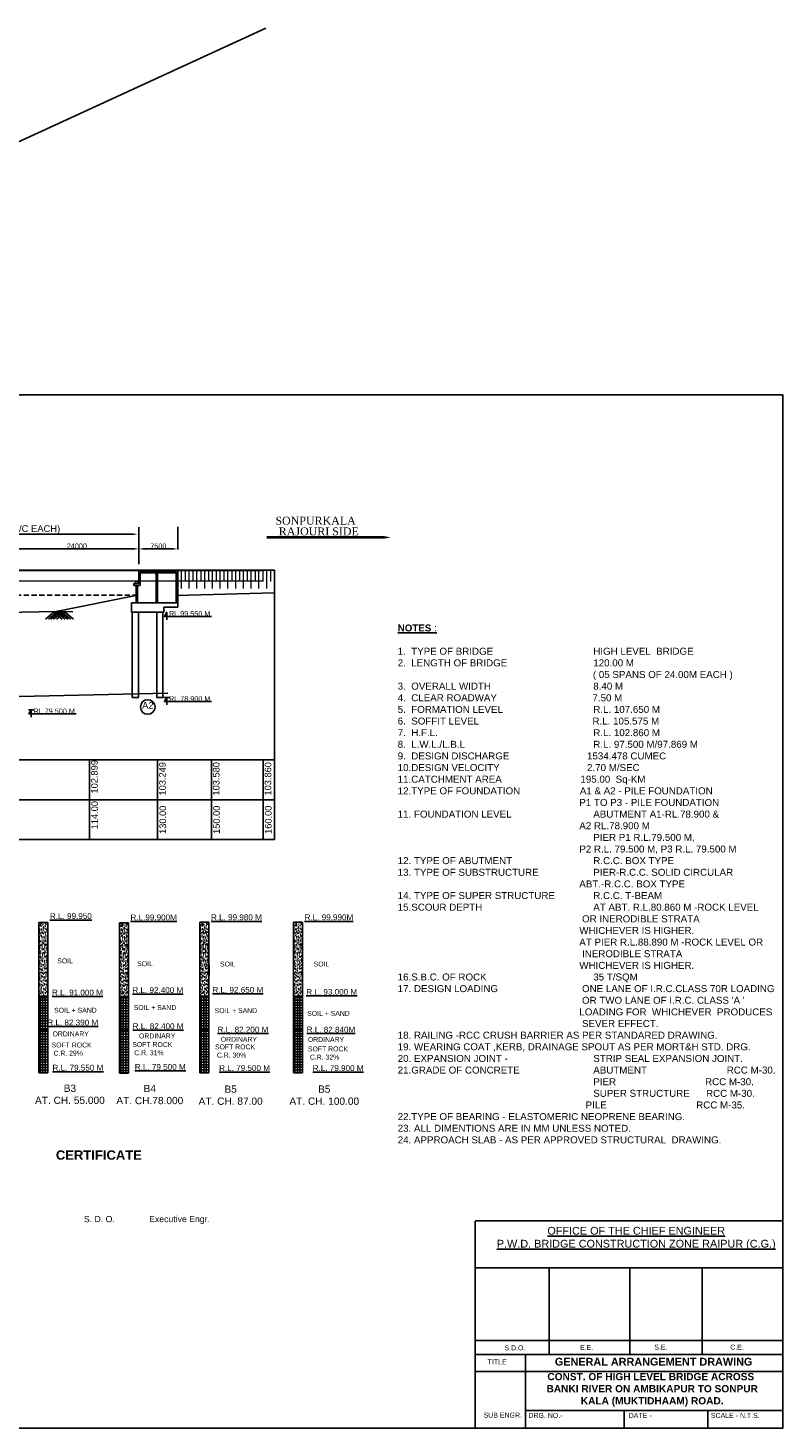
# Model space of a CAD drawing. Header units: inches. Extents: x 4599583 to 15517275, y 2817812 to 28133222499.
# Tile 13 of 95: x 15371364 to 15517275, y 2817812 to 3088615. Entities that reach past the tile are written whole.
import ezdxf

# ---------------------------------------------------------------- set-up
doc = ezdxf.new("R2010")
doc.units = ezdxf.units.IN
doc.header["$MEASUREMENT"] = 0
doc.linetypes.add('DASHED', pattern=[0.75, 0.5, -0.25])
doc.layers.add('GROUND_LVL', color=114, linetype='Continuous')
doc.layers.add('STR', color=7, linetype='Continuous', lineweight=25)
doc.layers.add('SYM', color=8, linetype='Continuous', lineweight=5)
doc.styles.add('ROMANS', font='arial.ttf')
doc.styles.get("Standard").update_dxf_attribs({"font": 'arial.ttf'})
doc.styles.add('style1', font='arial.ttf')
doc.dimstyles.new('ROMANS', dxfattribs={"dimtxt": 1000, "dimasz": 850, "dimexe": 100, "dimexo": 100, "dimgap": 25, "dimtad": 1, "dimdec": 0, "dimzin": 9, "dimdsep": 46, "dimtxsty": 'ROMANS', "dimcen": 325, "dimclrd": 4, "dimclre": 4, "dimclrt": 6, "dimadec": 0, "dimazin": 0, "dimtfac": 1, "dimtdec": 0, "dimtmove": 0, "dimatfit": 3, "dimfxl": 1, "dimtolj": 1, "dimtzin": 9, "dimarcsym": 0})

# ---------------------------------------------------------------- blocks, each defined once
blk = doc.blocks.new('*D257')
at = {"lineweight": -2, "ltscale": 800, "transparency": 16777216}
for p, q in [((15368797, 2986555), (15368797, 2987960)), ((15369647, 2987860), (15391947, 2987860)), ((15392797, 2986555), (15392797, 2987960))]:
    blk.add_line(p, q, dxfattribs=at)
at = {"ltscale": 800, "transparency": 16777216}
for points in [[(15369647, 2988002), (15369647, 2987719), (15368797, 2987860)], [(15391947, 2988002), (15391947, 2987719), (15392797, 2987860)]]:
    blk.add_solid(points, dxfattribs=at)
at = {"layer": 'Defpoints', "color": 0, "ltscale": 800, "transparency": 16777216}
for p in [(15392797, 2987860), (15368797, 2986455), (15392797, 2986455)]:
    blk.add_point(p, dxfattribs=at)
at = {"color": 6, "ltscale": 800, "transparency": 16777216, "insert": (15380797, 2988396), "char_height": 1000, "attachment_point": 5, "style": 'ROMANS'}
blk.add_mtext('\\A1;{\\C256;24000}', dxfattribs=at)
blk = doc.blocks.new('*D258')
at = {"lineweight": -2, "ltscale": 800, "transparency": 16777216}
for p, q in [((15272797, 2988060), (15272797, 2990796)), ((15391707, 2990696), (15273647, 2990696))]:
    blk.add_line(p, q, dxfattribs=at)
at = {"ltscale": 800, "transparency": 16777216}
for points in [[(15273647, 2990837), (15273647, 2990554), (15272797, 2990696)], [(15391707, 2990837), (15391707, 2990554), (15392557, 2990696)]]:
    blk.add_solid(points, dxfattribs=at)
at = {"layer": 'Defpoints', "color": 0, "ltscale": 800, "transparency": 16777216}
for p in [(15272797, 2990696), (15392557, 2990696), (15272797, 2987960)]:
    blk.add_point(p, dxfattribs=at)
at = {"color": 6, "ltscale": 800, "transparency": 16777216, "insert": (15332677, 2991574), "char_height": 1000, "attachment_point": 5, "style": 'ROMANS'}
blk.add_mtext('\\A1;{\\H1.3x;\\C256;TOTAL LENGTH OF BRIDGE BETWEEN FACE OF DIRT WALL 120.00 M (5 SPANS @ 24.000 M. C/C EACH)\\H0.92308x;\\C6; }', dxfattribs=at)
blk = doc.blocks.new('*D259')
at = {"lineweight": -2, "ltscale": 800, "transparency": 16777216}
for p, q in [((15392797, 2987856), (15392797, 2987756)), ((15393647, 2987856), (15399447, 2987856)), ((15400297, 2987856), (15400297, 2987756))]:
    blk.add_line(p, q, dxfattribs=at)
at = {"ltscale": 800, "transparency": 16777216}
for points in [[(15393647, 2987997), (15393647, 2987714), (15392797, 2987856)], [(15399447, 2987997), (15399447, 2987714), (15400297, 2987856)]]:
    blk.add_solid(points, dxfattribs=at)
at = {"layer": 'Defpoints', "color": 0, "ltscale": 800, "transparency": 16777216}
for p in [(15392797, 2987860), (15400297, 2987860), (15400297, 2987856)]:
    blk.add_point(p, dxfattribs=at)
at = {"color": 6, "ltscale": 800, "transparency": 16777216, "insert": (15396547, 2988391), "char_height": 1000, "attachment_point": 5, "style": 'ROMANS'}
blk.add_mtext('\\A1;{\\C7;7500}', dxfattribs=at)

msp = doc.modelspace()

# ---------------------------------------------------------------- hatches: boundary and pattern name
h = msp.add_hatch()
h.set_pattern_fill('ANGLE', color=256, scale=150, style=0)
h.set_pattern_definition([(180, (15076279.423, 3527329.825), (0, 41.25), [30, -11.25]), (90, (15076279.423, 3527329.825), (41.25, 2e-15), [30, -11.25])])
h.paths.add_polyline_path([(15392522.141, 2981651.846), (15392522.141, 2981591.846), (15392397.141, 2981591.846), (15392397.141, 2981651.846)])
h.paths.add_polyline_path([(15392397.141, 2981651.846), (15392397.141, 2981591.846), (15392272.141, 2981591.846), (15392272.141, 2981651.846)])
at = {"ltscale": 800}
h = msp.add_hatch(dxfattribs=at)
h.set_pattern_fill('AR-SAND', color=0, scale=300, style=0)
h.set_pattern_definition([(37.5, (13181930.23, 2544198.55), (-18.89801, 578.04713), [0, -456, 0, -510, 0, -487.5]), (7.5, (13181930.2, 2544198.55), (530.933, 846.64382), [0, -246, 0, -411, 0, -157.5]), (327.5, (13181561.23, 2544198.55), (934.24256, 1.69772), [0, -150, 0, -540, 0, -705]), (317.5, (13181561.2, 2544198.55), (901.83798, 263.30267), [0, -75, 0, -354, 0, -405])])
h.paths.add_polyline_path([(15375196.516, 2915611.722), (15373446.518, 2915609.097), (15373448.457, 2901365.175), (15375198.455, 2901365.175)])
h = msp.add_hatch(dxfattribs=at)
h.set_pattern_fill('AR-SAND', color=0, scale=300, style=0)
h.set_pattern_definition([(37.5, (13197523.86, 2544144.55), (-18.89801, 578.04713), [0, -456, 0, -510, 0, -487.5]), (7.5, (13197523.86, 2544144.55), (530.933, 846.64382), [0, -246, 0, -411, 0, -157.5]), (327.5, (13197154.86, 2544144.55), (934.24256, 1.69772), [0, -150, 0, -540, 0, -705]), (317.5, (13197154.86, 2544144.55), (901.83798, 263.30267), [0, -75, 0, -354, 0, -405])])
h.paths.add_polyline_path([(15390790.148, 2915557.73), (15389040.15, 2915555.105), (15389042.09, 2901311.183), (15390792.088, 2901311.183)])
h = msp.add_hatch(dxfattribs=at)
h.set_pattern_fill('AR-SAND', color=0, scale=300, style=0)
h.set_pattern_definition([(37.5, (13213069.4, 2544232.77), (-18.89801, 578.04713), [0, -456, 0, -510, 0, -487.5]), (7.5, (13213069.4, 2544232.8), (530.933, 846.64382), [0, -246, 0, -411, 0, -157.5]), (327.5, (13212700.4, 2544232.77), (934.24256, 1.69772), [0, -150, 0, -540, 0, -705]), (317.5, (13212700.4, 2544232.8), (901.83798, 263.30267), [0, -75, 0, -354, 0, -405])])
h.paths.add_polyline_path([(15406335.677, 2915645.948), (15404585.679, 2915643.323), (15404587.619, 2901399.4), (15406337.617, 2901399.4)])
h = msp.add_hatch(dxfattribs=at)
h.set_pattern_fill('AR-SAND', color=0, scale=300, style=0)
h.set_pattern_definition([(37.5, (13231166.6, 2544232.77), (-18.89801, 578.04713), [0, -456, 0, -510, 0, -487.5]), (7.5, (13231166.6, 2544232.8), (530.933, 846.64382), [0, -246, 0, -411, 0, -157.5]), (327.5, (13230797.6, 2544232.77), (934.24256, 1.69772), [0, -150, 0, -540, 0, -705]), (317.5, (13230797.6, 2544232.8), (901.83798, 263.30267), [0, -75, 0, -354, 0, -405])])
h.paths.add_polyline_path([(15424432.888, 2915645.948), (15422682.89, 2915643.323), (15422684.83, 2901399.4), (15424434.828, 2901399.4)])
h = msp.add_hatch(dxfattribs=at)
h.set_pattern_fill('NET', scale=4000, style=0)
h.set_pattern_definition([(0, (547684.15, 73047.5), (0, 500), []), (90, (547684.15, 73047.5), (-500, 3e-14), [])])
h.paths.add_polyline_path([(15373448.457, 2886480.221), (15375198.455, 2886480.221), (15375198.455, 2901365.175), (15373448.457, 2901365.175)])
h = msp.add_hatch(dxfattribs=at)
h.set_pattern_fill('NET', scale=4000, style=0)
h.set_pattern_definition([(0, (563277.8, 72993.5), (0, 500), []), (90, (563277.8, 72993.5), (-500, 3e-14), [])])
h.paths.add_polyline_path([(15389042.09, 2886426.229), (15390792.088, 2886426.229), (15390792.088, 2901311.183), (15389042.09, 2901311.183)])
h = msp.add_hatch(dxfattribs=at)
h.set_pattern_fill('NET', scale=4000, style=0)
h.set_pattern_definition([(0, (578823.3, 73081.73), (0, 500), []), (90, (578823.3, 73081.73), (-500, 3e-14), [])])
h.paths.add_polyline_path([(15404587.619, 2886514.446), (15406337.617, 2886514.446), (15406337.617, 2901399.4), (15404587.619, 2901399.4)])
h = msp.add_hatch(dxfattribs=at)
h.set_pattern_fill('NET', scale=4000, style=0)
h.set_pattern_definition([(0, (596920.5, 73081.73), (0, 500), []), (90, (596920.5, 73081.73), (-500, 3e-14), [])])
h.paths.add_polyline_path([(15422684.83, 2886514.446), (15424434.828, 2886514.446), (15424434.828, 2901399.4), (15422684.83, 2901399.4)])

# ---------------------------------------------------------------- linework, layer by layer
at = {"color": 0, "ltscale": 800}
for p, q in [((15284350.544, 3027407.75), (15417299.676, 3088614.749)), ((15392797.141, 2992039.664), (15392797.141, 2984882.31)), ((15400297.141, 2987905.445), (15400297.141, 2992142.145)), ((15419027.747, 2983726.846), (15400297.141, 2983726.846)), ((15419027.747, 2979356.846), (15399997.141, 2978829.596)), ((15419027.747, 2931666.846), (15419027.747, 2979356.846)), ((15391497.141, 2959136.846), (15392697.141, 2959136.846)), ((15396247.141, 2959136.846), (15397447.141, 2959136.846)), ((15373446.518, 2915609.097), (15373448.457, 2896280.328)), ((15389040.15, 2915555.105), (15389042.09, 2896226.336)), ((15404585.679, 2915643.323), (15404587.619, 2896314.554)), ((15422682.89, 2915643.323), (15422684.83, 2896314.554)), ((15375198.455, 2886480.221), (15375198.455, 2905382.701)), ((15390792.088, 2886426.229), (15390792.088, 2905328.709)), ((15406337.617, 2886514.446), (15406337.617, 2905416.926)), ((15424434.828, 2886514.446), (15424434.828, 2905416.926)), ((15373447.947, 2901369.785), (15375197.945, 2901369.785)), ((15389041.58, 2901306.555), (15390791.578, 2901306.555)), ((15404587.111, 2901372.91), (15406337.109, 2901372.91)), ((15422684.322, 2901372.91), (15424434.32, 2901372.91)), ((15373448.457, 2899080.418), (15375198.455, 2899080.418)), ((15389042.09, 2899026.426), (15390792.088, 2899026.426)), ((15404587.619, 2899114.643), (15406337.617, 2899114.643)), ((15422684.83, 2899114.643), (15424434.828, 2899114.643)), ((15373448.457, 2896980.418), (15373448.457, 2890680.221)), ((15389042.09, 2896926.426), (15389042.09, 2890626.229)), ((15404587.619, 2897014.643), (15404587.619, 2890714.446)), ((15404587.619, 2894914.446), (15406337.617, 2894914.446)), ((15422684.83, 2897014.643), (15422684.83, 2890714.446)), ((15422684.83, 2894914.446), (15424434.828, 2894914.446)), ((15373448.457, 2894880.221), (15375198.455, 2894880.221)), ((15389042.09, 2894826.229), (15390792.088, 2894826.229)), ((15373448.457, 2890680.221), (15373448.457, 2886480.221)), ((15389042.09, 2890626.229), (15389042.09, 2886426.229)), ((15404587.619, 2890714.446), (15404587.619, 2886514.446)), ((15422684.83, 2890714.446), (15422684.83, 2886514.446)), ((15373448.457, 2886480.221), (15375198.455, 2886480.221)), ((15389042.09, 2886426.229), (15390792.088, 2886426.229)), ((15404587.619, 2886514.446), (15406337.617, 2886514.446)), ((15422684.83, 2886514.446), (15424434.828, 2886514.446))]:
    msp.add_line(p, q, dxfattribs=at)
at = {"ltscale": 800}
for p, q in [((15392797.141, 2987757.12), (15392797.141, 2987653.299)), ((15400297.141, 2987855.78), (15400297.141, 2987905.445)), ((15392797.141, 2983726.846), (15400297.141, 2983726.846)), ((15392797.141, 2981151.846), (15392797.141, 2983651.846)), ((15419027.747, 2983726.846), (15419027.747, 2947026.846)), ((15376797.141, 2975716.846), (15392547.141, 2978936.846)), ((15366797.141, 2975576.846), (15376797.141, 2975716.846)), ((15375031.031, 2975731.846), (15380031.031, 2975701.846))]:
    msp.add_line(p, q, dxfattribs=at)
at = {"color": 7, "ltscale": 800}
for p, q in [((15236797.141, 2981634.965), (15416777.141, 2981651.846)), ((15393047.141, 2980751.846), (15391845.309, 2980751.846)), ((15400297.141, 2977406.846), (15400297.141, 2976606.846)), ((15383264.762, 2947026.846), (15383264.762, 2931666.846)), ((15396410.558, 2947026.846), (15396410.558, 2931666.846)), ((15406797.141, 2947026.846), (15406797.141, 2931666.846)), ((15416797.141, 2947026.846), (15416797.141, 2931666.846)), ((15375198.455, 2915609.097), (15373446.518, 2915609.097)), ((15375198.455, 2905382.701), (15375198.455, 2915609.097)), ((15390792.088, 2915555.105), (15389040.15, 2915555.105)), ((15390792.088, 2905328.709), (15390792.088, 2915555.105)), ((15406337.617, 2915643.323), (15404585.679, 2915643.323)), ((15406337.617, 2905416.926), (15406337.617, 2915643.323)), ((15424434.828, 2915643.323), (15422682.89, 2915643.323)), ((15424434.828, 2905416.926), (15424434.828, 2915643.323)), ((15373447.544, 2905382.531), (15373442.408, 2909319.285)), ((15375198.455, 2909319.293), (15375203.591, 2905382.708)), ((15389041.177, 2905328.539), (15389036.041, 2909265.293)), ((15390792.088, 2909265.301), (15390797.224, 2905328.715)), ((15404586.705, 2905416.757), (15404581.569, 2909353.511)), ((15406337.617, 2909353.519), (15406342.752, 2905416.933)), ((15422683.917, 2905416.757), (15422678.781, 2909353.511)), ((15424434.828, 2909353.519), (15424439.964, 2905416.933))]:
    msp.add_line(p, q, dxfattribs=at)
for p, q in [((15272851.131, 2983769.472), (15416777.141, 2983726.846)), ((15272891.131, 2983651.846), (15416777.141, 2983651.846)), ((15320837.141, 2983726.846), (15416777.141, 2983726.846)), ((15320837.141, 2983651.846), (15416777.141, 2983651.846)), ((15344837.141, 2983726.846), (15416777.141, 2983726.846)), ((15344837.141, 2983651.846), (15416777.141, 2983651.846)), ((15368837.141, 2983651.846), (15416777.141, 2983651.846)), ((15392122.141, 2981151.846), (15392122.141, 2981591.846)), ((15392122.141, 2981591.846), (15392672.141, 2981591.846)), ((15392272.141, 2981591.846), (15392272.141, 2981651.846)), ((15392522.141, 2981591.846), (15392522.141, 2981651.846)), ((15392672.141, 2981591.846), (15392672.141, 2981151.846)), ((15392757.141, 2983651.846), (15392757.141, 2983726.846)), ((15392757.141, 2983651.846), (15392757.141, 2983726.846)), ((15392757.141, 2983651.846), (15392757.141, 2981651.846)), ((15392757.141, 2983651.846), (15392757.141, 2981651.846)), ((15392757.141, 2981651.846), (15392797.141, 2981651.846)), ((15392797.141, 2983651.846), (15392797.141, 2983726.846)), ((15392797.141, 2983726.846), (15400297.141, 2983726.846)), ((15392797.141, 2983726.846), (15392797.141, 2981151.846)), ((15392797.141, 2983651.846), (15392797.141, 2981651.846)), ((15392797.141, 2983651.846), (15400297.141, 2983651.846)), ((15393047.141, 2980751.846), (15393047.141, 2983401.846)), ((15393047.141, 2983401.846), (15399997.141, 2983401.846)), ((15393047.141, 2983251.846), (15396147.141, 2983251.846)), ((15396147.141, 2977406.846), (15396147.141, 2983251.846)), ((15396397.141, 2983251.846), (15399997.141, 2983251.846)), ((15396397.141, 2977406.846), (15396397.141, 2983251.846)), ((15399997.141, 2977406.846), (15399997.141, 2983401.846)), ((15400297.141, 2983726.846), (15400297.141, 2977406.846)), ((15392695.309, 2981151.846), (15391845.309, 2981151.846)), ((15391845.309, 2981151.846), (15391845.309, 2980751.846)), ((15392797.141, 2981151.846), (15391845.309, 2981151.846)), ((15392247.141, 2980751.846), (15392247.141, 2977406.846)), ((15392547.141, 2980751.846), (15392547.141, 2977406.846)), ((15397610.18, 2959137.721), (15398715.853, 2959137.721)), ((15371430.256, 2956746.83), (15372535.928, 2956746.83)), ((15419027.747, 2947026.846), (15221655.37, 2947026.846)), ((15419027.747, 2939346.846), (15236797.141, 2939346.846)), ((15419027.747, 2931666.846), (15236797.141, 2931666.846))]:
    msp.add_line(p, q)
at = {"linetype": 'DASHED', "ltscale": 2000}
msp.add_line((15392547.141, 2978936.846), (15273101.131, 2978697.185), dxfattribs=at)
at = {"color": 1, "ltscale": 800}
msp.add_line((15398395.226, 2959963.602), (15366797.141, 2959236.846), dxfattribs=at)
at = {"color": 0, "linetype": 'DASHED', "ltscale": 10}
for p, q in [((15457785.539, 2817811.654), (15457785.539, 2857892.468)), ((15457785.539, 2857892.468), (15517275.072, 2857892.468))]:
    msp.add_line(p, q, dxfattribs=at)
at = {"color": 0, "ltscale": 800}
msp.add_lwpolyline([(15172355.754, 3017655.658), (15517275.072, 3017655.658), (15517275.072, 2817811.654), (15172355.754, 2817811.654)], close=True, dxfattribs=at)
msp.add_lwpolyline([(15417476.848, 2990118.648, 504, 504, 0), (15437568.275, 2990086.822, 1440, 0, 0), (15441495.155, 2990086.822, 0, 0, 0)], format="xyseb")
for points in [[(15406842.913, 2974787.909), (15397727.77, 2974787.909), (15398163.016, 2975606.846), (15398163.016, 2974160.384)], [(15406842.913, 2958318.783), (15397727.77, 2958318.783), (15398163.016, 2959137.721), (15398163.016, 2957691.258)], [(15380662.988, 2955927.892), (15371547.845, 2955927.892), (15371983.092, 2956746.83), (15371983.092, 2955300.368)]]:
    msp.add_lwpolyline(points)
at = {"color": 0}
for points in [[(15457785.539, 2848812.978), (15517275.072, 2848812.978)], [(15472101.505, 2848812.978), (15472101.505, 2832058.446)], [(15487708.19, 2848812.978), (15487708.19, 2832058.446)], [(15501642.899, 2848812.978), (15501642.899, 2832058.446)], [(15457785.539, 2834724.02), (15517275.072, 2834724.02)], [(15457785.539, 2832058.446), (15517275.072, 2832058.446)], [(15467491.79, 2832058.446), (15467491.79, 2817811.654)], [(15457785.539, 2828770.468), (15517275.072, 2828770.468)], [(15467491.79, 2821227.451), (15517275.072, 2821227.451)], [(15486589.218, 2821227.451), (15486589.218, 2817811.654)], [(15502720.989, 2821227.451), (15502720.989, 2817811.654)]]:
    msp.add_lwpolyline(points, dxfattribs=at)
at = {"ltscale": 2}
msp.add_circle((15394511.316, 2957272.917), 1409.202, dxfattribs=at)
at = {"layer": 'GROUND_LVL', "color": 0}
for p, q in [((15376477.41, 2975716.846), (15374712.557, 2974261.793)), ((15377067.173, 2975716.846), (15375302.32, 2974261.793)), ((15377531.031, 2975716.846), (15375766.178, 2974261.793)), ((15376229.743, 2975716.846), (15377994.597, 2974261.793)), ((15378052.872, 2975716.846), (15376288.018, 2974261.793)), ((15376797.141, 2975716.846), (15378561.995, 2974261.793)), ((15378620.27, 2975716.846), (15376855.416, 2974261.793)), ((15377318.982, 2975716.846), (15379083.835, 2974261.793)), ((15377782.84, 2975716.846), (15379547.693, 2974261.793)), ((15378372.602, 2975716.846), (15380137.456, 2974261.793))]:
    msp.add_line(p, q, dxfattribs=at)
at = {"layer": 'STR', "color": 0, "ltscale": 1000}
for p, q in [((15391347.141, 2975606.846), (15391347.141, 2977406.846)), ((15391347.141, 2977406.846), (15393838.43, 2977406.846)), ((15393797.141, 2977406.846), (15400297.141, 2977406.846)), ((15397597.141, 2976606.846), (15397597.141, 2975606.846)), ((15397597.141, 2976606.846), (15400297.141, 2976606.846)), ((15397597.141, 2975606.846), (15391347.141, 2975606.846))]:
    msp.add_line(p, q, dxfattribs=at)
at = {"layer": 'STR', "color": 0}
for p, q in [((15392547.141, 2977406.846), (15394194.447, 2977406.846)), ((15391497.141, 2959136.846), (15391497.141, 2975606.846)), ((15392697.141, 2975606.846), (15392697.141, 2959136.846)), ((15396247.141, 2959136.846), (15396247.141, 2975606.846)), ((15397447.141, 2975606.846), (15397447.141, 2959136.846))]:
    msp.add_line(p, q, dxfattribs=at)
at = {"layer": 'SYM', "color": 0}
for p, q in [((15400297.141, 2981546.748), (15400297.141, 2983726.846)), ((15401004.732, 2981546.748), (15401004.732, 2983726.846)), ((15401004.732, 2981546.748), (15401004.732, 2983726.846)), ((15401004.732, 2981546.748), (15401004.732, 2983726.846)), ((15401004.732, 2980187.647), (15401004.732, 2981546.748)), ((15401004.732, 2980187.647), (15401004.732, 2981546.748)), ((15401004.732, 2980187.647), (15401004.732, 2981546.748)), ((15401797.141, 2981546.748), (15401797.141, 2983726.846)), ((15402504.732, 2981546.748), (15402504.732, 2983726.846)), ((15402504.732, 2980187.647), (15402504.732, 2981546.748)), ((15403297.141, 2981546.748), (15403297.141, 2983726.846)), ((15404004.732, 2981546.748), (15404004.732, 2983726.846)), ((15404004.732, 2981546.748), (15404004.732, 2983726.846)), ((15404004.732, 2980187.647), (15404004.732, 2981546.748)), ((15404004.732, 2980187.647), (15404004.732, 2981546.748)), ((15404797.141, 2981546.748), (15404797.141, 2983726.846)), ((15404797.141, 2981546.748), (15404797.141, 2983726.846)), ((15405504.732, 2981546.748), (15405504.732, 2983726.846)), ((15405504.732, 2981546.748), (15405504.732, 2983726.846)), ((15405504.732, 2980187.647), (15405504.732, 2981546.748)), ((15405504.732, 2980187.647), (15405504.732, 2981546.748)), ((15406297.141, 2981546.748), (15406297.141, 2983726.846)), ((15407004.732, 2981546.748), (15407004.732, 2983726.846)), ((15407004.732, 2981546.748), (15407004.732, 2983726.846)), ((15407004.732, 2981546.748), (15407004.732, 2983726.846)), ((15407004.732, 2980187.647), (15407004.732, 2981546.748)), ((15407004.732, 2980187.647), (15407004.732, 2981546.748)), ((15407004.732, 2980187.647), (15407004.732, 2981546.748)), ((15407797.141, 2981546.748), (15407797.141, 2983726.846)), ((15408504.732, 2981546.748), (15408504.732, 2983726.846)), ((15408504.732, 2980187.647), (15408504.732, 2981546.748)), ((15409297.141, 2981546.748), (15409297.141, 2983726.846)), ((15410004.732, 2981546.748), (15410004.732, 2983726.846)), ((15410004.732, 2981546.748), (15410004.732, 2983726.846)), ((15410004.732, 2980187.647), (15410004.732, 2981546.748)), ((15410004.732, 2980187.647), (15410004.732, 2981546.748)), ((15410797.141, 2981546.748), (15410797.141, 2983726.846)), ((15411504.732, 2981546.748), (15411504.732, 2983726.846)), ((15411504.732, 2980187.647), (15411504.732, 2981546.748)), ((15412297.141, 2981546.748), (15412297.141, 2983726.846)), ((15413004.732, 2981546.748), (15413004.732, 2983726.846)), ((15413004.732, 2980187.647), (15413004.732, 2981546.748)), ((15413797.141, 2981546.748), (15413797.141, 2983726.846)), ((15414504.732, 2981546.748), (15414504.732, 2983726.846)), ((15414504.732, 2981546.748), (15414504.732, 2983726.846)), ((15414504.732, 2980187.647), (15414504.732, 2981546.748)), ((15414504.732, 2980187.647), (15414504.732, 2981546.748)), ((15415297.141, 2981546.748), (15415297.141, 2983726.846)), ((15416004.732, 2981546.748), (15416004.732, 2983726.846)), ((15416004.732, 2980187.647), (15416004.732, 2981546.748)), ((15416797.141, 2981546.748), (15416797.141, 2983726.846)), ((15416797.141, 2981546.748), (15416797.141, 2983726.846)), ((15417504.732, 2980187.647), (15417504.732, 2983726.846)), ((15418297.141, 2981546.748), (15418297.141, 2983726.846))]:
    msp.add_line(p, q, dxfattribs=at)

# ---------------------------------------------------------------- texts
at = {"color": 0}
for s, insert, char_height, width, attachment_point in [('{\\fTimes New Roman|b0|i0|c0|p18;SONPURKALA}', (15426942.515, 2994082.838), 1530, 39705.27594, 2), ('{\\fTimes New Roman|b0|i0|c0|p18;RAJOURI SIDE}', (15427564.789, 2992001.575), 1530, 39705.27594, 2), ("\\pxsm1;{\\fArial|b1|i0|c0|p34;\\L\\C256;NOTES \\fArial|b0|i0|c0|p34;:\\P\\P\\l1.  TYPE OF BRIDGE ^I^I^I^IHIGH LEVEL  BRIDGE  \\P2.  LENGTH OF BRIDGE^I^I^I^I120.00 M\\P                                                                        ( 05 SPANS OF 24.00M EACH ) \\P3.  OVERALL WIDTH  ^I^I^I^I8.40 M\\P4.  CLEAR ROADWAY                       ^I          7.50 M\\P5.  FORMATION LEVEL      ^I^I^IR.L. 107.650 M\\P6.  SOFFIT LEVEL^I^I^I^I          R.L. 105.575 M\\P7.  H.F.L.                               ^I^I^IR.L. 102.860 M \\P8.  L.W.L./L.B.L                               ^I^IR.L. 97.500 M/97.869 M\\P9.  DESIGN DISCHARGE                 ^I        1534.478 CUMEC\\P10.DESIGN VELOCITY ^I^I^I        2.70 M/SEC\\P11.CATCHMENT AREA                             195.00  Sq-KM\\P12.TYPE OF FOUNDATION                      A1 & A2 - PILE FOUNDATION\\P                                                                   P1 TO P3 - PILE FOUNDATION\\P11. FOUNDATION LEVEL      ^I^I^IABUTMENT A1-RL.78.900 & \\P                                                                   A2 RL.78.900 M\\P^I^I^I^I          ^I^I^IPIER P1 R.L.79.500 M,\\P                                                                   P2 R.L. 79.500 M, P3 R.L. 79.500 M                                                                                                                                                                                                                                                                                             \\P12. TYPE OF ABUTMENT                     ^IR.C.C. BOX TYPE \\P13. TYPE OF SUBSTRUCTURE           ^IPIER-R.C.C. SOLID CIRCULAR\\P                                                                   ABT.-R.C.C. BOX TYPE                                                                \\P14. TYPE OF SUPER STRUCTURE     ^IR.C.C. T-BEAM  \\P15.SCOUR DEPTH                                  ^IAT ABT. R.L.80.860 M -ROCK LEVEL\\P                                                                    OR INERODIBLE STRATA                         \\P                                                                   WHICHEVER IS HIGHER.  \\P                                                                   AT PIER R.L.88.890 M -ROCK LEVEL OR\\P                                                                    INERODIBLE STRATA                 \\P                                                                   WHICHEVER IS HIGHER.  \\P16.S.B.C. OF ROCK                                ^I35 T/SQM\\P17. DESIGN LOADING                               ONE LANE OF I.R.C.CLASS 70R LOADING\\P                                                                    OR TWO LANE OF I.R.C. CLASS 'A '\\P                                                                   LOADING FOR  WHICHEVER  PRODUCES\\P                                                                    SEVER EFFECT.\\P18. RAILING -RCC CRUSH BARRIER AS PER STANDARED DRAWING.\\P19. WEARING COAT ,KERB, DRAINAGE SPOUT AS PER MORT&H STD. DRG.\\P20. EXPANSION JOINT -      ^I^I^ISTRIP SEAL EXPANSION JOINT.\\P21.GRADE OF CONCRETE ^I^I^IABUTMENT ^I^I        RCC M-30.\\P                                                ^I^I^IPIER ^I^I^I^IRCC M-30.\\P                                               ^I^I^ISUPER STRUCTURE      RCC M-30.\\P^I                                                           PILE                                 RCC M-35.\\P22.TYPE OF BEARING - ELASTOMERIC NEOPRENE BEARING. \\P23. ALL DIMENTIONS ARE IN MM UNLESS NOTED. \\P24. APPROACH SLAB - AS PER APPROVED STRUCTURAL  DRAWING.              \\C6;       \\C1;         }                                                   ", (15442812.352, 2973238.866), 1350, 77672.84815, 1), ('{\\LOFFICE OF THE CHIEF ENGINEER \\PP.W.D. BRIDGE CONSTRUCTION ZONE RAIPUR (C.G.)}', (15488909.437, 2856710.296), 1500, 66699.96566, 2), ('S.D.O.', (15463451.124, 2833806.365), 966.1551, 3942.16306, 1), ('E.E.', (15478036.809, 2833865.644), 966.1551, 2442.84331, 1), ('S.E.', (15492405.644, 2833949.292), 966.1551, 2442.84331, 1), ('C.E.', (15507080.222, 2833937.044), 966.1551, 2517.31502, 1), ('TITLE', (15460190.413, 2831078.482), 966.1551, 3611.9832, 1), ('{\\fArial|b1|i0|c0|p34;\\H1.0871x;GENERAL ARRANGEMENT DRAWING\\H0.91989x; }', (15492272.51, 2831391.779), 1379.83314, 40770.91868, 2), ('\\pxsm1;{\\fArial|b1|i0|c0|p34;CONST. OF HIGH LEVEL BRIDGE ACROSS  BANKI RIVER ON AMBIKAPUR TO SONPUR KALA (MUKTIDHAAM) ROAD.}', (15491998.275, 2828449.653), 1400, 42529.42243, 2), ('SUB ENGR.', (15459409.133, 2820789.168), 966.1551, 7934.85599, 1), ('DRG. NO.- ', (15468071.899, 2820723.926), 966.1551, 20439.51257, 1), ('DATE - ', (15487458.435, 2820723.926), 966.1551, 11499.39363, 1), ('SCALE - N.T.S.', (15503333.929, 2820723.926), 966.15506, 9342.35032, 1)]:
    msp.add_mtext(s, dxfattribs=dict(at, insert=insert, char_height=char_height, width=width, attachment_point=attachment_point))
at = {"char_height": 1000, "width": 22831.61877, "attachment_point": 9}
for s, insert in [('RL 99.550 M ', (15406600.038, 2974817.128)), ('RL 79.500 M ', (15380420.113, 2955957.111)), ('RL 78.900 M ', (15406600.038, 2958348.002))]:
    msp.add_mtext(s, dxfattribs=dict(at, insert=insert))
at = {"ltscale": 2, "insert": (15393429.937, 2958234.784), "char_height": 1280, "width": 22774.73826, "attachment_point": 1}
msp.add_mtext('A2', dxfattribs=at)
at = {"char_height": 1280, "attachment_point": 7, "rotation": 90, "style": 'style1'}
for s, insert, width in [('102.899', (15384856.548, 2940543.589), 15687.06101), ('103.249', (15398002.343, 2940154.873), 15687.06101), ('103.580', (15408388.927, 2940154.873), 15687.06101), ('103.860', (15418388.927, 2940154.873), 15687.06101), ('114.00', (15384898.439, 2933615.195), 33693.40527), ('130.00', (15398072.06, 2932725.342), 33693.40527), ('150.00', (15408458.643, 2932725.342), 33693.40527), ('160.00', (15418458.643, 2932725.342), 33693.40527)]:
    msp.add_mtext(s, dxfattribs=dict(at, insert=insert, width=width))
at = {"color": 0, "ltscale": 2, "attachment_point": 1}
for s, insert, char_height, width in [('{\\LR.L. 99.950}', (15375605.386, 2917393.633), 1120, 39955.33285), ('{\\LR.L.99.900M}', (15391169.972, 2917131.924), 1120, 39955.33285), ('{\\LR.L. 99.980 M}', (15406729.817, 2917160.09), 1120, 39955.33285), ('{\\LR.L. 99.990M}', (15424827.029, 2917160.09), 1120, 39955.33285), ('SOIL', (15377017.395, 2908644.668), 950, 13050.93302), ('SOIL', (15392469.906, 2908095.421), 950, 13050.93302), ('SOIL', (15408471.896, 2908034.411), 950, 13050.93302), ('SOIL', (15426569.108, 2908034.411), 950, 13050.93302), ('{\\LR.L. 92.400 M}', (15391532.639, 2903079.115), 1120, 39955.33285), ('{\\LR.L. 92.650 M}', (15406999.209, 2903125.343), 1120, 39955.33285), ('{\\LR.L. 91.000 M}', (15376005.917, 2902607.912), 1120, 39955.33285), ('{\\LR.L. 93.000 M}', (15425150.457, 2902724.268), 1120, 39955.33285), ('SOIL + SAND ', (15376413.139, 2899094.017), 950, 10302.41954), ('SOIL + SAND ', (15391790.985, 2899614.723), 950, 10302.41954), ('SOIL + SAND ', (15407429.519, 2899007.219), 950, 10302.41954), ('SOIL + SAND ', (15425326.943, 2898486.514), 950, 10302.41954), ('{\\LR.L. 82.390 M}', (15375098.273, 2896802.452), 1120, 39955.33285), ('{\\LR.L. 82.400 M}', (15391594.055, 2896088.297), 1120, 39955.33285), ('{\\LR.L. 82.200 M}', (15407987.432, 2895436.57), 1120, 39955.33285), ('{\\LR.L. 82.840M}', (15425218.906, 2895436.57), 1120, 39955.33285), ('SOFT ROCK \\P C.R. 29%', (15375920.959, 2892371.949), 950, 18730.12632), ('ORDINARY ', (15376112.185, 2894518.869), 950, 10302.41954), ('SOFT ROCK \\P C.R. 31%', (15391520.852, 2892460.335), 950, 18730.12632), ('ORDINARY ', (15392822.563, 2894126.471), 950, 10302.41954), ('ORDINARY ', (15408616.67, 2893472.46), 950, 10302.41954), ('ORDINARY ', (15425457.868, 2893428.881), 950, 10302.41954), ('SOFT ROCK \\P C.R. 30%', (15407501.75, 2892003.848), 950, 18730.12632), ('SOFT ROCK \\P C.R. 32%', (15425468.959, 2891614.18), 950, 18730.12632), ('{\\LR.L. 79.550 M}', (15376093.043, 2888064.109), 1120, 39955.33285), ('{\\LR.L. 79.500 M}', (15392005.264, 2888214.142), 1120, 39955.33285), ('{\\LR.L. 79.500 M}', (15408292.931, 2887989.148), 1120, 39955.33285), ('{\\LR.L. 79.900 M}', (15426390.143, 2887989.148), 1120, 39955.33285), ('\\pxqc;B3\\PAT. CH. 55.000', (15372723.547, 2884228.274), 1400, 13463.44805), ('\\pxqc;B4\\PAT. CH.78.000', (15388170.136, 2884185.714), 1400, 13463.44805), ('\\pxqc;B5\\PAT. CH. 87.00', (15403183.145, 2884062.969), 1400, 14678.95056), ('\\pxqc;B5\\PAT. CH. 100.00', (15421280.357, 2884062.969), 1400, 14678.95056)]:
    msp.add_mtext(s, dxfattribs=dict(at, insert=insert, char_height=char_height, width=width))
at = {"attachment_point": 3, "style": 'style1'}
for s, insert, char_height, width in [('\\pxql;{\\fArial|b1|i0|c0|p34;CERTIFICATE}', (15446653.156, 2871510.496), 1800, 69904.98837), ('\\pxql;S. D. O.', (15392224.366, 2858828.479), 1200, 10058.22479), ('\\pxql;Executive Engr.', (15406527.368, 2858828.478), 1200, 11748.5297)]:
    msp.add_mtext(s, dxfattribs=dict(at, insert=insert, char_height=char_height, width=width))

# ---------------------------------------------------------------- dimensions: what is measured, and where the dimension line sits
at = {"ltscale": 800}
for base, p1, p2, text, override, picture, middle in [((15272797.141, 2990695.795), (15392556.71, 2990695.795), (15272797.141, 2987960.169), '{\\H1.3x;\\C256;TOTAL LENGTH OF BRIDGE BETWEEN FACE OF DIRT WALL 120.00 M (5 SPANS @ 24.000 M. C/C EACH)\\H0.92308x;\\C6; }', {"dimclrd": 256, "dimclre": 256}, '*D258', (15332676.926, 2991573.865)), ((15392797.141, 2987860.169), (15368797.141, 2986455.436), (15392797.141, 2986455.436), '{\\C256;<>}', {"dimclrd": 256, "dimclre": 256, "dimtmove": 1}, '*D257', (15380797.141, 2988395.742)), ((15400297.141, 2987855.78), (15392797.141, 2987860.169), (15400297.141, 2987860.169), '{\\C7;7500}', {"dimclrd": 256, "dimclre": 256, "dimfxl": 300, "dimfxlon": 1}, '*D259', (15396547.141, 2988391.353))]:
    dim = msp.add_linear_dim(base=base, p1=p1, p2=p2, text=text, dimstyle='ROMANS', override=override, dxfattribs=at)
    dim.commit()
    dim.dimension.update_dxf_attribs({"geometry": picture, "text_midpoint": middle})

doc.saveas('drawing.dxf')
